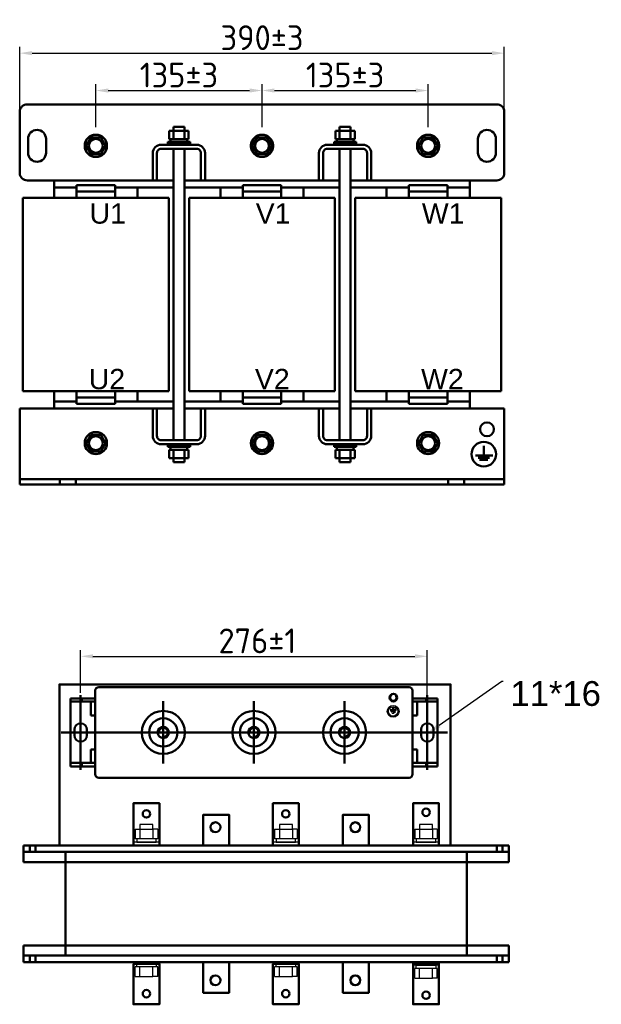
# Model space of a CAD drawing. Header units: millimetres. Extents: x -601 to 778, y 163 to 958.
# Tile 1 of 2: x -601 to -132, y 163 to 958. Entities that reach past the tile are written whole.
import ezdxf
from ezdxf import colors
from ezdxf.entities.mleader import LeaderData, LeaderLine
from ezdxf.math import Vec2, Vec3

# ---------------------------------------------------------------- set-up
doc = ezdxf.new("R2010")
doc.units = ezdxf.units.MM
doc.layers.get('0').update_dxf_attribs({"lineweight": 50})
doc.styles.add('GOST-2.304_Type-B', font='GOST Common.ttf')
doc.styles.get("Standard").update_dxf_attribs({"font": 'arial.ttf'})
doc.dimstyles.new('ISO-25', dxfattribs={"dimtxt": 5, "dimasz": 2.5, "dimexe": 1.25, "dimexo": 0.625, "dimtad": 1, "dimtoh": 1, "dimdec": 0, "dimtxsty": 'GOST-2.304_Type-B', "dimcen": 2.5, "dimadec": 0, "dimazin": 0, "dimtfac": 1, "dimtdec": 0, "dimtmove": 0, "dimatfit": 3, "dimfxl": 1, "dimarcsym": 0})

# ---------------------------------------------------------------- blocks, each defined once
blk = doc.blocks.new('*D8')
at = {"color": 0, "lineweight": -2, "transparency": 16777216}
for p, q in [((-600.93, 880.66), (-600.93, 935.66)), ((-590.93, 930.66), (-219.88, 930.66)), ((-209.88, 885.67), (-209.88, 935.66))]:
    blk.add_line(p, q, dxfattribs=at)
at = {"color": 0, "transparency": 16777216}
for points in [[(-590.93, 932.32), (-590.93, 928.99), (-600.93, 930.66)], [(-219.88, 932.32), (-219.88, 928.99), (-209.88, 930.66)]]:
    blk.add_solid(points, dxfattribs=at)
at = {"layer": 'Defpoints', "color": 0, "transparency": 16777216}
for p in [(-209.88, 930.66), (-209.88, 883.17), (-600.93, 878.16)]:
    blk.add_point(p, dxfattribs=at)
at = {"color": 0, "transparency": 16777216, "insert": (-405.4, 943.16), "char_height": 20, "attachment_point": 5, "style": 'GOST-2.304_Type-B'}
blk.add_mtext('390%%P3', dxfattribs=at)
blk = doc.blocks.new('*D9')
at = {"color": 0, "lineweight": -2, "transparency": 16777216}
for p, q in [((-539.48, 870.93), (-539.48, 905.5)), ((-529.48, 900.5), (-415.4, 900.5)), ((-405.4, 870.93), (-405.4, 905.5))]:
    blk.add_line(p, q, dxfattribs=at)
at = {"color": 0, "transparency": 16777216}
for points in [[(-529.48, 902.17), (-529.48, 898.83), (-539.48, 900.5)], [(-415.4, 902.17), (-415.4, 898.83), (-405.4, 900.5)]]:
    blk.add_solid(points, dxfattribs=at)
at = {"layer": 'Defpoints', "color": 0, "transparency": 16777216}
for p in [(-405.4, 900.5), (-539.48, 868.43), (-405.4, 868.43)]:
    blk.add_point(p, dxfattribs=at)
at = {"color": 0, "transparency": 16777216, "insert": (-472.44, 913), "char_height": 20, "attachment_point": 5, "style": 'GOST-2.304_Type-B'}
blk.add_mtext('135%%P3', dxfattribs=at)
blk = doc.blocks.new('*D10')
at = {"color": 0, "lineweight": -2, "transparency": 16777216}
for p, q in [((-405.4, 903), (-405.4, 905.5)), ((-395.4, 900.5), (-281.33, 900.5)), ((-271.33, 870.93), (-271.33, 905.5))]:
    blk.add_line(p, q, dxfattribs=at)
at = {"color": 0, "transparency": 16777216}
for points in [[(-395.4, 902.17), (-395.4, 898.83), (-405.4, 900.5)], [(-281.33, 902.17), (-281.33, 898.83), (-271.33, 900.5)]]:
    blk.add_solid(points, dxfattribs=at)
at = {"layer": 'Defpoints', "color": 0, "transparency": 16777216}
for p in [(-405.4, 900.5), (-271.33, 900.5), (-271.33, 868.43)]:
    blk.add_point(p, dxfattribs=at)
at = {"color": 0, "transparency": 16777216, "insert": (-338.36, 913), "char_height": 20, "attachment_point": 5, "style": 'GOST-2.304_Type-B'}
blk.add_mtext('135%%P3', dxfattribs=at)
blk = doc.blocks.new('*D11')
at = {"color": 0, "lineweight": -2, "transparency": 16777216}
for p, q in [((-551.79, 413.99), (-551.79, 448.54)), ((-272.04, 408.24), (-272.04, 448.54)), ((-541.79, 443.54), (-282.04, 443.54))]:
    blk.add_line(p, q, dxfattribs=at)
at = {"color": 0, "transparency": 16777216}
for points in [[(-541.79, 445.21), (-541.79, 441.87), (-551.79, 443.54)], [(-282.04, 445.21), (-282.04, 441.87), (-272.04, 443.54)]]:
    blk.add_solid(points, dxfattribs=at)
at = {"layer": 'Defpoints', "color": 0, "transparency": 16777216}
for p in [(-272.04, 443.54), (-551.79, 411.49), (-272.04, 405.74)]:
    blk.add_point(p, dxfattribs=at)
at = {"color": 0, "transparency": 16777216, "insert": (-409.15, 456.04), "char_height": 20, "attachment_point": 5, "style": 'GOST-2.304_Type-B'}
blk.add_mtext('276±1', dxfattribs=at)

msp = doc.modelspace()

# ---------------------------------------------------------------- hatches: boundary and pattern name
h = msp.add_hatch(color=256)
h.set_gradient(color1=(250, 250, 255), one_color=1, tint=1)
edge = h.paths.add_edge_path()
edge.add_line((-299.68, 397.1), (-298.77, 397.1))
edge.add_arc((-298.77, 397.41), 0.307, -90, 0)
edge.add_arc((-298.77, 397.41), 0.307, 0, 90)
edge.add_line((-298.77, 397.72), (-299.68, 397.72))
edge.add_line((-299.68, 397.72), (-300.58, 397.72))
edge.add_arc((-300.58, 397.41), 0.307, 90, 180)
edge.add_arc((-300.58, 397.41), 0.307, 180, 270)
edge.add_line((-300.58, 397.1), (-299.68, 397.1))
edge = h.paths.add_edge_path()
edge.add_line((-299.98, 401.83), (-299.98, 400.5))
edge.add_line((-299.98, 400.5), (-301.94, 400.5))
edge.add_arc((-301.94, 400.19), 0.307, 90, 180)
edge.add_line((-302.25, 400.19), (-302.25, 400.19))
edge.add_arc((-301.94, 400.19), 0.307, -180, -90)
edge.add_line((-301.94, 399.88), (-299.68, 399.88))
edge.add_line((-299.68, 399.88), (-297.41, 399.88))
edge.add_arc((-297.41, 400.19), 0.307, -90, 0)
edge.add_line((-297.1, 400.19), (-297.1, 400.19))
edge.add_arc((-297.41, 400.19), 0.307, 0, 90)
edge.add_line((-297.41, 400.5), (-299.37, 400.5))
edge.add_line((-299.37, 400.5), (-299.37, 401.83))
edge.add_arc((-299.68, 401.83), 0.307, 0, 90)
edge.add_arc((-299.68, 401.83), 0.307, 90, 180)
edge = h.paths.add_edge_path()
edge.add_arc((-301.26, 398.8), 0.307, 90, 180)
edge.add_arc((-301.26, 398.8), 0.307, -180, -90)
edge.add_line((-301.26, 398.49), (-299.68, 398.49))
edge.add_line((-299.68, 398.49), (-298.1, 398.49))
edge.add_arc((-298.1, 398.8), 0.307, -90, 0)
edge.add_arc((-298.1, 398.8), 0.307, 0, 90)
edge.add_line((-298.1, 399.11), (-299.68, 399.11))
edge.add_line((-299.68, 399.11), (-301.26, 399.11))

# ---------------------------------------------------------------- linework, layer by layer
for p, q in [((-600.93, 883.17), (-600.93, 834.04)), ((-216.03, 889.33), (-594.77, 889.33)), ((-572.99, 889.33), (-553.44, 889.33)), ((-572.99, 889.33), (-553.44, 889.33)), ((-209.88, 883.17), (-209.88, 834.04)), ((-480.26, 867.86), (-476.91, 867.86)), ((-480.26, 867.86), (-480.26, 867.86)), ((-480.26, 867.86), (-480.26, 861.15)), ((-467.97, 871.21), (-476.91, 871.21)), ((-476.91, 871.21), (-476.91, 867.86)), ((-476.91, 867.86), (-476.91, 861.15)), ((-476.91, 867.86), (-467.97, 867.86)), ((-467.97, 867.86), (-467.97, 871.21)), ((-464.62, 867.86), (-467.97, 867.86)), ((-467.97, 867.86), (-467.97, 861.15)), ((-464.62, 867.86), (-464.62, 861.15)), ((-346.19, 867.86), (-342.83, 867.86)), ((-346.19, 867.86), (-346.19, 861.15)), ((-342.83, 867.86), (-342.83, 871.21)), ((-342.83, 871.21), (-333.89, 871.21)), ((-342.83, 867.86), (-342.83, 861.15)), ((-333.89, 867.86), (-342.83, 867.86)), ((-333.89, 871.21), (-333.89, 867.86)), ((-330.54, 867.86), (-333.89, 867.86)), ((-333.89, 867.86), (-333.89, 861.15)), ((-330.54, 867.86), (-330.54, 867.86)), ((-330.54, 867.86), (-330.54, 861.15)), ((-481.38, 857.8), (-481.38, 858.92)), ((-463.5, 858.92), (-481.38, 858.92)), ((-464.62, 861.15), (-480.26, 861.15)), ((-463.5, 858.92), (-463.5, 857.8)), ((-347.3, 858.92), (-347.3, 857.8)), ((-347.3, 858.92), (-329.43, 858.92)), ((-346.19, 861.15), (-330.54, 861.15)), ((-329.43, 857.8), (-329.43, 858.92)), ((-463.5, 857.8), (-481.38, 857.8)), ((-481.38, 856.68), (-481.38, 857.8)), ((-463.5, 856.68), (-481.38, 856.68)), ((-476.91, 853.36), (-476.91, 618.17)), ((-467.97, 853.36), (-467.97, 618.17)), ((-463.5, 857.8), (-463.5, 856.68)), ((-347.3, 857.8), (-329.43, 857.8)), ((-347.3, 857.8), (-347.3, 856.68)), ((-347.3, 856.68), (-329.43, 856.68)), ((-342.83, 853.36), (-342.83, 618.17)), ((-333.89, 853.36), (-333.89, 618.17)), ((-329.43, 856.68), (-329.43, 857.8)), ((-594.77, 827.88), (-572.99, 827.88)), ((-572.99, 827.88), (-572.99, 813.74)), ((-572.99, 827.88), (-572.99, 827.88)), ((-572.99, 827.88), (-476.91, 827.88)), ((-572.99, 827.88), (-572.99, 827.88)), ((-333.89, 827.88), (-237.81, 827.88)), ((-237.81, 827.88), (-237.81, 822.29)), ((-237.81, 827.88), (-237.81, 827.88)), ((-237.81, 827.88), (-216.03, 827.88)), ((-554.99, 822.29), (-572.99, 822.29)), ((-572.99, 822.29), (-572.99, 822.29)), ((-554.99, 813.74), (-554.99, 824.09)), ((-554.99, 824.09), (-523.96, 824.09)), ((-523.96, 824.09), (-523.96, 813.74)), ((-476.91, 822.29), (-523.96, 822.29)), ((-505.96, 813.74), (-505.96, 822.29)), ((-438.92, 822.29), (-438.92, 813.74)), ((-420.92, 813.74), (-420.92, 824.09)), ((-420.92, 824.09), (-389.88, 824.09)), ((-389.88, 824.09), (-389.88, 813.74)), ((-371.88, 813.74), (-371.88, 822.29)), ((-286.84, 822.29), (-333.89, 822.29)), ((-304.85, 813.74), (-304.85, 822.29)), ((-286.84, 813.74), (-286.84, 824.09)), ((-286.84, 824.09), (-255.81, 824.09)), ((-255.81, 824.09), (-255.81, 813.74)), ((-237.81, 822.29), (-255.81, 822.29)), ((-237.81, 822.29), (-237.81, 822.29)), ((-237.81, 822.29), (-237.81, 822.29)), ((-237.81, 822.29), (-237.81, 822.29)), ((-237.81, 822.29), (-237.81, 813.74)), ((-598.35, 813.74), (-480.6, 813.74)), ((-598.35, 657.79), (-598.35, 813.74)), ((-554.99, 818.92), (-523.96, 818.92)), ((-552.41, 813.74), (-526.54, 813.74)), ((-480.6, 813.74), (-480.6, 657.79)), ((-464.27, 813.74), (-346.53, 813.74)), ((-464.27, 657.79), (-464.27, 813.74)), ((-420.92, 818.92), (-389.88, 818.92)), ((-418.33, 813.74), (-392.47, 813.74)), ((-346.53, 813.74), (-346.53, 657.79)), ((-346.53, 657.79), (-346.53, 813.74)), ((-330.2, 813.74), (-212.45, 813.74)), ((-330.2, 657.79), (-330.2, 813.74)), ((-330.2, 813.74), (-330.2, 657.79)), ((-286.84, 818.92), (-255.81, 818.92)), ((-284.26, 813.74), (-258.4, 813.74)), ((-212.45, 813.74), (-212.45, 657.79)), ((-480.6, 657.79), (-598.35, 657.79)), ((-572.99, 657.79), (-572.99, 649.24)), ((-554.99, 657.79), (-554.99, 647.44)), ((-554.99, 652.62), (-523.96, 652.62)), ((-552.41, 657.79), (-526.54, 657.79)), ((-523.96, 647.44), (-523.96, 657.79)), ((-505.96, 649.24), (-505.96, 657.79)), ((-346.53, 657.79), (-464.27, 657.79)), ((-438.92, 657.79), (-438.92, 649.24)), ((-420.92, 657.79), (-420.92, 647.44)), ((-420.92, 652.62), (-389.88, 652.62)), ((-418.33, 657.79), (-392.47, 657.79)), ((-389.88, 647.44), (-389.88, 657.79)), ((-371.88, 649.24), (-371.88, 657.79)), ((-212.45, 657.79), (-330.2, 657.79)), ((-304.85, 649.24), (-304.85, 657.79)), ((-286.84, 657.79), (-286.84, 647.44)), ((-286.84, 652.62), (-255.81, 652.62)), ((-284.26, 657.79), (-258.4, 657.79)), ((-255.81, 647.44), (-255.81, 657.79)), ((-237.81, 657.79), (-237.81, 649.24)), ((-572.99, 649.24), (-554.99, 649.24)), ((-554.99, 649.24), (-572.99, 649.24)), ((-572.99, 649.24), (-572.99, 643.65)), ((-554.99, 647.44), (-523.96, 647.44)), ((-523.96, 649.24), (-505.96, 649.24)), ((-476.91, 649.24), (-523.96, 649.24)), ((-420.92, 649.24), (-467.97, 649.24)), ((-438.92, 649.24), (-420.92, 649.24)), ((-420.92, 647.44), (-389.88, 647.44)), ((-389.88, 649.24), (-371.88, 649.24)), ((-342.83, 649.24), (-389.88, 649.24)), ((-286.84, 649.24), (-333.89, 649.24)), ((-286.84, 649.24), (-304.85, 649.24)), ((-286.84, 647.44), (-255.81, 647.44)), ((-237.81, 649.24), (-255.81, 649.24)), ((-237.81, 649.24), (-255.81, 649.24)), ((-237.81, 643.65), (-237.81, 649.24)), ((-600.93, 643.65), (-476.91, 643.65)), ((-600.93, 582.2), (-600.93, 643.65)), ((-467.97, 643.65), (-342.83, 643.65)), ((-333.89, 643.65), (-209.88, 643.65)), ((-237.81, 643.65), (-209.88, 643.65)), ((-209.88, 643.65), (-209.88, 582.2)), ((-463.5, 614.85), (-481.38, 614.85)), ((-481.38, 614.85), (-481.38, 613.73)), ((-463.5, 613.73), (-481.38, 613.73)), ((-481.38, 613.73), (-481.38, 612.61)), ((-463.5, 612.61), (-481.38, 612.61)), ((-463.5, 613.73), (-463.5, 614.85)), ((-463.5, 612.61), (-463.5, 613.73)), ((-347.3, 613.73), (-347.3, 614.85)), ((-347.3, 614.85), (-329.43, 614.85)), ((-347.3, 612.61), (-347.3, 613.73)), ((-347.3, 613.73), (-329.43, 613.73)), ((-347.3, 612.61), (-329.43, 612.61)), ((-329.43, 614.85), (-329.43, 613.73)), ((-329.43, 613.73), (-329.43, 612.61)), ((-226.45, 613.46), (-226.45, 605.82)), ((-480.26, 603.68), (-480.26, 610.38)), ((-464.62, 610.38), (-480.26, 610.38)), ((-476.91, 603.68), (-476.91, 610.38)), ((-467.97, 603.68), (-467.97, 610.38)), ((-464.62, 603.68), (-464.62, 610.38)), ((-346.19, 603.68), (-346.19, 610.38)), ((-346.19, 610.38), (-330.54, 610.38)), ((-342.83, 603.68), (-342.83, 610.38)), ((-333.89, 603.68), (-333.89, 610.38)), ((-330.54, 603.68), (-330.54, 610.38)), ((-233.16, 605.82), (-219.74, 605.82)), ((-219.11, 605.82), (-222.55, 605.82)), ((-480.26, 603.68), (-476.91, 603.68)), ((-480.26, 603.68), (-480.26, 603.68)), ((-476.91, 600.32), (-476.91, 603.68)), ((-476.91, 603.68), (-467.97, 603.68)), ((-467.97, 600.32), (-476.91, 600.32)), ((-464.62, 603.68), (-467.97, 603.68)), ((-467.97, 603.68), (-467.97, 600.32)), ((-346.19, 603.68), (-342.83, 603.68)), ((-342.83, 603.68), (-342.83, 600.32)), ((-333.89, 603.68), (-342.83, 603.68)), ((-342.83, 600.32), (-333.89, 600.32)), ((-330.54, 603.68), (-333.89, 603.68)), ((-333.89, 600.32), (-333.89, 603.68)), ((-330.54, 603.68), (-330.54, 603.68)), ((-230.96, 603.98), (-221.94, 603.98)), ((-229.8, 602.2), (-223.09, 602.2)), ((-209.88, 586.67), (-600.93, 586.67)), ((-600.93, 582.2), (-600.93, 586.67)), ((-209.88, 582.2), (-600.93, 582.2)), ((-572.99, 582.2), (-237.81, 582.2)), ((-568.48, 586.67), (-568.48, 582.2)), ((-568.48, 586.67), (-555.63, 586.67)), ((-568.48, 582.2), (-555.63, 582.2)), ((-555.63, 586.67), (-555.63, 582.2)), ((-255.17, 586.67), (-255.17, 582.2)), ((-242.32, 586.67), (-255.17, 586.67)), ((-242.32, 586.67), (-242.32, 582.2)), ((-539.91, 415.92), (-539.91, 348.26)), ((-537.17, 418.66), (-286.67, 418.66)), ((-283.92, 415.92), (-283.92, 348.26)), ((-485.05, 407.3), (-485.05, 356.88)), ((-411.92, 407.3), (-411.92, 356.88)), ((-338.78, 407.3), (-338.78, 356.88)), ((-562.24, 382.09), (-567.47, 382.09)), ((-537.17, 382.09), (-286.67, 382.09)), ((-354.81, 382.09), (-304.46, 382.09)), ((-261.07, 382.09), (-255.58, 382.09)), ((-537.17, 345.52), (-286.67, 345.52)), ((-431.66, 290.83), (-597.92, 290.83)), ((-597.92, 277.4), (-597.92, 290.83)), ((-592.82, 285.62), (-592.82, 290.83)), ((-588.07, 290.83), (-588.07, 285.62)), ((-563.9, 290.83), (-240.13, 290.83)), ((-488.25, 290.83), (-396.66, 290.83)), ((-375.81, 290.83), (-283.49, 290.83)), ((-372.37, 290.83), (-206.11, 290.83)), ((-215.95, 290.83), (-215.95, 285.62)), ((-211.21, 285.62), (-211.21, 290.83)), ((-206.11, 285.62), (-206.11, 290.83)), ((-563.9, 277.4), (-563.9, 285.62)), ((-240.13, 277.4), (-240.13, 285.62)), ((-206.11, 285.62), (-206.11, 277.4)), ((-597.92, 277.4), (-206.11, 277.4)), ((-563.9, 277.4), (-563.9, 210.05)), ((-240.13, 277.4), (-240.13, 210.05)), ((-597.92, 210.05), (-206.11, 210.05)), ((-597.92, 210.05), (-597.92, 196.62)), ((-563.9, 210.05), (-563.9, 201.83)), ((-240.13, 210.05), (-240.13, 201.83)), ((-206.11, 201.83), (-206.11, 210.05)), ((-592.82, 201.83), (-592.82, 196.62)), ((-588.07, 196.62), (-588.07, 201.83)), ((-215.95, 196.62), (-215.95, 201.83)), ((-211.21, 201.83), (-211.21, 196.62)), ((-206.11, 201.83), (-206.11, 196.62)), ((-431.66, 196.62), (-597.92, 196.62)), ((-563.9, 196.62), (-240.13, 196.62)), ((-372.37, 196.62), (-206.11, 196.62))]:
    msp.add_line(p, q)
at = {"color": 0}
for p, q in [((-539.91, 409.52), (-560.02, 409.52)), ((-560.02, 409.52), (-560.02, 354.66)), ((-539.91, 406.95), (-560.02, 406.95)), ((-551.79, 381.63), (-551.79, 412.26)), ((-539.91, 409.52), (-551.34, 409.52)), ((-550.88, 406.95), (-550.88, 409.52)), ((-539.91, 406.95), (-550.88, 406.95)), ((-539.91, 406.95), (-543.57, 406.95)), ((-543.57, 406.95), (-543.57, 395.8)), ((-539.91, 406.95), (-539.91, 409.52)), ((-283.92, 409.52), (-263.81, 409.52)), ((-283.92, 409.52), (-272.5, 409.52)), ((-283.92, 406.95), (-283.92, 409.52)), ((-283.92, 406.95), (-263.81, 406.95)), ((-283.92, 406.95), (-272.95, 406.95)), ((-283.92, 406.95), (-280.27, 406.95)), ((-280.27, 406.95), (-280.27, 395.8)), ((-272.95, 406.95), (-272.95, 409.52)), ((-272.04, 381.63), (-272.04, 412.26)), ((-263.81, 409.52), (-263.81, 354.66)), ((-539.91, 395.8), (-543.57, 395.8)), ((-539.91, 368.38), (-539.91, 395.8)), ((-283.92, 368.38), (-283.92, 395.8)), ((-283.92, 395.8), (-280.27, 395.8)), ((-537.17, 382.09), (-562.76, 382.09)), ((-556.82, 379.8), (-556.82, 384.37)), ((-551.79, 384.37), (-551.79, 351.92)), ((-546.76, 384.37), (-546.76, 379.8)), ((-539.91, 382.09), (-539.91, 368.38)), ((-286.67, 382.09), (-261.07, 382.09)), ((-283.92, 382.09), (-283.92, 368.38)), ((-277.07, 384.37), (-277.07, 379.8)), ((-272.04, 384.37), (-272.04, 351.92)), ((-267.01, 379.8), (-267.01, 384.37)), ((-543.57, 368.38), (-543.57, 357.49)), ((-539.91, 368.38), (-543.57, 368.38)), ((-283.92, 368.38), (-280.27, 368.38)), ((-280.27, 368.38), (-280.27, 357.49)), ((-539.91, 354.66), (-560.02, 354.66)), ((-539.91, 357.49), (-559.67, 357.49)), ((-539.91, 357.49), (-550.88, 357.49)), ((-550.88, 357.49), (-550.88, 354.66)), ((-539.91, 354.66), (-539.91, 357.49)), ((-283.92, 357.49), (-264.16, 357.49)), ((-283.92, 357.49), (-272.95, 357.49)), ((-283.92, 354.66), (-283.92, 357.49)), ((-283.92, 354.66), (-263.81, 354.66)), ((-272.95, 357.49), (-272.95, 354.66))]:
    msp.add_line(p, q, dxfattribs=at)
at = {"lineweight": 25}
for p, q in [((-301.94, 400.5), (-299.98, 400.5)), ((-301.94, 399.88), (-299.68, 399.88)), ((-299.68, 399.11), (-301.26, 399.11)), ((-299.68, 398.49), (-301.26, 398.49)), ((-300.36, 400.19), (-300.36, 400.19)), ((-299.98, 401.83), (-299.98, 400.5)), ((-297.41, 399.88), (-299.68, 399.88)), ((-299.68, 399.11), (-298.1, 399.11)), ((-299.68, 398.49), (-298.1, 398.49)), ((-299.67, 398.8), (-299.67, 398.8)), ((-299.37, 401.83), (-299.37, 400.5)), ((-297.41, 400.5), (-299.37, 400.5)), ((-297.79, 398.8), (-297.79, 398.8)), ((-297.1, 400.19), (-297.1, 400.19))]:
    msp.add_line(p, q, dxfattribs=at)
at = {"lineweight": -3}
for p, q in [((-507.79, 303.86), (-503.88, 303.86)), ((-507.79, 303.86), (-507.79, 303.86)), ((-507.79, 303.86), (-507.79, 296.04)), ((-493.46, 307.77), (-503.88, 307.77)), ((-503.88, 307.77), (-503.88, 303.86)), ((-503.88, 303.86), (-503.88, 296.04)), ((-503.88, 303.86), (-493.46, 303.86)), ((-493.46, 303.86), (-493.46, 307.77)), ((-489.55, 303.86), (-493.46, 303.86)), ((-493.46, 303.86), (-493.46, 296.04)), ((-489.55, 303.86), (-489.55, 296.04)), ((-395.23, 303.86), (-391.33, 303.86)), ((-395.23, 303.86), (-395.23, 303.86)), ((-395.23, 303.86), (-395.23, 296.04)), ((-380.9, 307.77), (-391.33, 307.77)), ((-391.33, 307.77), (-391.33, 303.86)), ((-391.33, 303.86), (-391.33, 296.04)), ((-391.33, 303.86), (-380.9, 303.86)), ((-380.9, 303.86), (-380.9, 307.77)), ((-377, 303.86), (-380.9, 303.86)), ((-380.9, 303.86), (-380.9, 296.04)), ((-377, 303.86), (-377, 296.04)), ((-282.19, 303.86), (-278.28, 303.86)), ((-282.19, 303.86), (-282.19, 303.86)), ((-282.19, 303.86), (-282.19, 296.04)), ((-267.86, 307.77), (-278.28, 307.77)), ((-278.28, 307.77), (-278.28, 303.86)), ((-278.28, 303.86), (-278.28, 296.04)), ((-278.28, 303.86), (-267.86, 303.86)), ((-267.86, 303.86), (-267.86, 307.77)), ((-263.95, 303.86), (-267.86, 303.86)), ((-267.86, 303.86), (-267.86, 296.04)), ((-263.95, 303.86), (-263.95, 296.04)), ((-489.55, 296.04), (-507.79, 296.04)), ((-377, 296.04), (-395.23, 296.04)), ((-263.95, 296.04), (-282.19, 296.04)), ((-509.09, 292.14), (-509.09, 293.44)), ((-488.25, 293.44), (-509.09, 293.44)), ((-488.25, 293.44), (-488.25, 292.14)), ((-396.54, 292.14), (-396.54, 293.44)), ((-375.69, 293.44), (-396.54, 293.44)), ((-375.69, 293.44), (-375.69, 292.14)), ((-283.49, 292.14), (-283.49, 293.44)), ((-262.65, 293.44), (-283.49, 293.44)), ((-262.65, 293.44), (-262.65, 292.14)), ((-488.25, 196.62), (-509.1, 196.62)), ((-509.1, 196.62), (-509.1, 195.31)), ((-488.25, 195.31), (-509.1, 195.31)), ((-507.79, 184.89), (-507.79, 192.71)), ((-489.56, 192.71), (-507.79, 192.71)), ((-503.88, 184.89), (-503.88, 192.71)), ((-493.46, 184.89), (-493.46, 192.71)), ((-489.56, 184.89), (-489.56, 192.71)), ((-488.25, 195.31), (-488.25, 196.62)), ((-375.7, 196.62), (-396.54, 196.62)), ((-396.54, 196.62), (-396.54, 195.31)), ((-375.7, 195.31), (-396.54, 195.31)), ((-395.24, 184.89), (-395.24, 192.71)), ((-377, 192.71), (-395.24, 192.71)), ((-391.33, 184.89), (-391.33, 192.71)), ((-380.91, 184.89), (-380.91, 192.71)), ((-377, 184.89), (-377, 192.71)), ((-375.7, 195.31), (-375.7, 196.62)), ((-262.65, 196.62), (-283.5, 196.62)), ((-283.5, 196.62), (-283.5, 195.31)), ((-262.65, 195.31), (-283.5, 195.31)), ((-283.5, 195.31), (-283.5, 194.01)), ((-262.65, 194.01), (-283.5, 194.01)), ((-282.19, 183.59), (-282.19, 191.41)), ((-263.96, 191.41), (-282.19, 191.41)), ((-278.29, 183.59), (-278.29, 191.41)), ((-267.86, 183.59), (-267.86, 191.41)), ((-263.96, 183.59), (-263.96, 191.41)), ((-262.65, 195.31), (-262.65, 196.62)), ((-262.65, 194.01), (-262.65, 195.31)), ((-507.79, 184.89), (-503.88, 184.89)), ((-507.79, 184.89), (-507.79, 184.89)), ((-503.88, 184.89), (-493.46, 184.89)), ((-489.56, 184.89), (-493.46, 184.89)), ((-395.24, 184.89), (-391.33, 184.89)), ((-395.24, 184.89), (-395.24, 184.89)), ((-391.33, 184.89), (-380.91, 184.89)), ((-377, 184.89), (-380.91, 184.89)), ((-282.19, 183.59), (-278.29, 183.59)), ((-282.19, 183.59), (-282.19, 183.59)), ((-278.29, 183.59), (-267.86, 183.59)), ((-263.96, 183.59), (-267.86, 183.59))]:
    msp.add_line(p, q, dxfattribs=at)
for points in [[(-586.96, 868.66), (-586.96, 868.66, 0.414214), (-594.22, 861.4), (-594.22, 850.22, 0.414214), (-586.96, 842.96), (-586.96, 842.96, 0.414214), (-579.7, 850.22), (-579.7, 861.4, 0.414214)], [(-223.84, 868.66), (-223.84, 868.66, -0.414214), (-216.58, 861.4), (-216.58, 850.22, -0.414214), (-223.84, 842.96), (-223.84, 842.96, -0.414214), (-231.1, 850.22), (-231.1, 861.4, -0.414214)]]:
    msp.add_lwpolyline(points, format="xyb", close=True)
for points in [[(-531.65, 855.81), (-535.57, 862.58), (-543.39, 862.58), (-547.3, 855.81), (-543.39, 849.04), (-535.57, 849.04)], [(-543.39, 862.58), (-547.3, 855.81), (-543.39, 849.04), (-535.57, 849.04), (-531.65, 855.81), (-535.57, 862.58)], [(-479.14, 861.15), (-479.14, 858.92), (-465.73, 858.92), (-465.73, 861.15)], [(-409.31, 862.58), (-413.22, 855.81), (-409.31, 849.04), (-401.49, 849.04), (-397.58, 855.81), (-401.49, 862.58)], [(-331.66, 861.15), (-331.66, 858.92), (-345.07, 858.92), (-345.07, 861.15)], [(-275.24, 862.58), (-279.15, 855.81), (-275.24, 849.04), (-267.42, 849.04), (-263.51, 855.81), (-267.42, 862.58)], [(-543.39, 622.49), (-547.3, 615.72), (-543.39, 608.95), (-535.57, 608.95), (-531.65, 615.72), (-535.57, 622.49)], [(-409.31, 622.49), (-413.22, 615.72), (-409.31, 608.95), (-401.49, 608.95), (-397.58, 615.72), (-401.49, 622.49)], [(-275.24, 622.49), (-279.15, 615.72), (-275.24, 608.95), (-267.42, 608.95), (-263.51, 615.72), (-267.42, 622.49)], [(-479.14, 610.38), (-479.14, 612.61), (-465.73, 612.61), (-465.73, 610.38)], [(-331.66, 610.38), (-331.66, 612.61), (-345.07, 612.61), (-345.07, 610.38)], [(-509.1, 290.83), (-488.25, 290.83), (-488.25, 324.92), (-509.1, 324.92)], [(-396.66, 290.83), (-375.81, 290.83), (-375.81, 324.92), (-396.66, 324.92)], [(-283.5, 290.83), (-262.65, 290.83), (-262.65, 324.92), (-283.5, 324.92)], [(-452.88, 290.83), (-432.03, 290.83), (-432.03, 315.6), (-452.88, 315.6)], [(-340.08, 290.83), (-319.23, 290.83), (-319.23, 315.6), (-340.08, 315.6)], [(-509.1, 195.31), (-488.25, 195.31), (-488.25, 162.53), (-509.1, 162.53)], [(-452.88, 196.62), (-432.03, 196.62), (-432.03, 171.85), (-452.88, 171.85)], [(-396.66, 195.31), (-375.81, 195.31), (-375.81, 162.53), (-396.66, 162.53)], [(-340.08, 196.62), (-319.23, 196.62), (-319.23, 171.85), (-340.08, 171.85)], [(-283.5, 196.62), (-262.65, 196.62), (-262.65, 162.53), (-283.5, 162.53)]]:
    msp.add_lwpolyline(points, close=True)
for points in [[(-412.88, 856.4), (-409.31, 862.58), (-401.49, 862.58), (-397.92, 856.4)], [(-278.8, 856.4), (-275.24, 862.58), (-267.42, 862.58), (-263.85, 856.4)], [(-412.88, 855.22), (-409.31, 849.04), (-401.49, 849.04), (-397.92, 855.22)], [(-278.8, 855.22), (-275.24, 849.04), (-267.42, 849.04), (-263.85, 855.22)], [(-467.97, 827.88), (-467.97, 827.88), (-342.83, 827.88)], [(-342.83, 827.88), (-342.83, 827.88)], [(-420.92, 822.29), (-467.97, 822.29), (-467.97, 822.29)], [(-342.83, 822.29), (-389.88, 822.29)], [(-342.83, 822.29), (-342.83, 822.29)], [(-240.13, 290.83), (-568.85, 290.83), (-568.85, 420.87), (-253.29, 420.87), (-253.29, 290.83), (-247.88, 290.83)], [(-206.11, 285.62), (-597.92, 285.62)], [(-206.11, 201.83), (-597.92, 201.83)]]:
    msp.add_lwpolyline(points)
for points in [[(-451.38, 827.88), (-451.38, 850.03, 0.414214), (-458.03, 856.68), (-486.85, 856.68, 0.414214), (-493.5, 850.03), (-493.5, 827.88)], [(-454.7, 827.88), (-454.7, 850.03, 0.414214), (-458.03, 853.36), (-486.85, 853.36, 0.414214), (-490.17, 850.03), (-490.17, 827.88)], [(-359.42, 827.88), (-359.42, 850.03, -0.414214), (-352.77, 856.68), (-323.95, 856.68, -0.414214), (-317.3, 850.03), (-317.3, 827.88)], [(-356.1, 827.88), (-356.1, 850.03, -0.414214), (-352.77, 853.36), (-323.95, 853.36, -0.414214), (-320.63, 850.03), (-320.63, 827.88)], [(-451.38, 643.65), (-451.38, 621.5, -0.414214), (-458.03, 614.85), (-486.85, 614.85, -0.414214), (-493.5, 621.5), (-493.5, 643.65)], [(-454.7, 643.65), (-454.7, 621.5, -0.414214), (-458.03, 618.17), (-486.85, 618.17, -0.414214), (-490.17, 621.5), (-490.17, 643.65)], [(-359.42, 643.65), (-359.42, 621.5, 0.414214), (-352.77, 614.85), (-323.95, 614.85, 0.414214), (-317.3, 621.5), (-317.3, 643.65)], [(-356.1, 643.65), (-356.1, 621.5, 0.414214), (-352.77, 618.17), (-323.95, 618.17, 0.414214), (-320.63, 621.5), (-320.63, 643.65)]]:
    msp.add_lwpolyline(points, format="xyb")
for points in [[(-506.49, 296.04), (-506.49, 293.44), (-490.86, 293.44), (-490.86, 296.04)], [(-393.93, 296.04), (-393.93, 293.44), (-378.3, 293.44), (-378.3, 296.04)], [(-280.89, 296.04), (-280.89, 293.44), (-265.26, 293.44), (-265.26, 296.04)], [(-506.49, 192.71), (-506.49, 195.31), (-490.86, 195.31), (-490.86, 192.71)], [(-393.93, 192.71), (-393.93, 195.31), (-378.3, 195.31), (-378.3, 192.71)], [(-280.89, 191.41), (-280.89, 194.01), (-265.26, 194.01), (-265.26, 191.41)]]:
    msp.add_lwpolyline(points, close=True, dxfattribs=at)
for centre, radius in [((-539.48, 855.81), 8.94), ((-539.48, 855.81), 5.59), ((-405.4, 855.81), 8.94), ((-405.4, 855.81), 5.59), ((-271.33, 855.81), 8.94), ((-271.33, 855.81), 5.59), ((-223.84, 626.89), 5.59), ((-539.48, 615.72), 8.94), ((-539.48, 615.72), 5.59), ((-405.4, 615.72), 8.94), ((-405.4, 615.72), 5.59), ((-271.33, 615.72), 8.94), ((-271.33, 615.72), 5.59), ((-226.42, 606.81), 9.92), ((-299.41, 410.24), 3.05), ((-485.05, 382.09), 17.37), ((-411.92, 382.09), 17.37), ((-338.78, 382.09), 17.37), ((-485.05, 382.09), 11.43), ((-411.92, 382.09), 11.43), ((-338.78, 382.09), 11.43), ((-485.05, 382.09), 4.57), ((-411.92, 382.09), 4.57), ((-338.78, 382.09), 4.57), ((-498.67, 316.3), 3), ((-386.24, 316.3), 3), ((-272.99, 317.6), 3), ((-442.95, 305.53), 3.97), ((-330.15, 305.53), 3.97), ((-442.95, 181.92), 3.97), ((-330.15, 181.92), 3.97), ((-498.67, 171.15), 3), ((-386.24, 171.15), 3), ((-272.99, 169.85), 3)]:
    msp.add_circle(centre, radius)
at = {"lineweight": 25}
for radius in [4.76, 3.78]:
    msp.add_circle((-299.58, 399.11), radius, dxfattribs=at)
for centre, radius, start, end in [((-594.77, 883.17), 6.16, 90, 180), ((-216.03, 883.17), 6.16, 0, 90), ((-539.48, 855.81), 8.94, 3.81015, 176.18985), ((-539.48, 855.81), 5.59, 6.10329, 173.89671), ((-405.4, 855.81), 8.94, 3.81015, 176.18985), ((-405.4, 855.81), 5.59, 6.10329, 173.89671), ((-271.33, 855.81), 8.94, 3.81015, 176.18985), ((-271.33, 855.81), 5.59, 6.10329, 173.89671), ((-539.48, 855.81), 8.94, 183.81015, 356.18985), ((-539.48, 855.81), 5.59, 186.10329, 353.89671), ((-405.4, 855.81), 8.94, 183.81015, 356.18985), ((-405.4, 855.81), 5.59, 186.10329, 353.89671), ((-271.33, 855.81), 8.94, 183.81015, 356.18985), ((-271.33, 855.81), 5.59, 186.10329, 353.89671), ((-594.77, 834.04), 6.16, 180, 270), ((-216.03, 834.04), 6.16, 270, 0), ((-537.17, 415.92), 2.74, 90, 180), ((-286.67, 415.92), 2.74, 0, 90), ((-299.41, 410.24), 2.59, 120, 45), ((-485.05, 382.09), 3.66, 270, 180), ((-411.92, 382.09), 3.66, 270, 180), ((-338.78, 382.09), 3.66, 270, 180), ((-537.17, 348.26), 2.74, 180, 270), ((-286.67, 348.26), 2.74, 270, 0)]:
    msp.add_arc(centre, radius, start, end)
for centre, start, end in [((-300.05, 400.19), 90, 180), ((-300.05, 400.19), 180, 270), ((-299.68, 401.83), 90, 180), ((-299.68, 401.83), 0, 90), ((-299.36, 398.8), 90, 180), ((-299.36, 398.8), 180, 270), ((-298.1, 398.8), 0, 90), ((-298.1, 398.8), 270, 0), ((-297.41, 400.19), 0, 90), ((-297.41, 400.19), 270, 0)]:
    msp.add_arc(centre, 0.307, start, end, dxfattribs=at)
at = {"color": 0}
for centre, start, end in [((-551.79, 384.37), 0, 180), ((-272.04, 384.37), 0, 180), ((-551.79, 379.8), 180, 0), ((-272.04, 379.8), 180, 0)]:
    msp.add_arc(centre, 5.03, start, end, dxfattribs=at)

# ---------------------------------------------------------------- texts
at = {"char_height": 16.421, "width": 730.6926, "attachment_point": 1}
for s, insert in [('U1', (-544.56, 809.42)), ('V1', (-410.48, 809.42)), ('W1', (-276.41, 809.42)), ('U2', (-545.21, 675.68)), ('V2', (-411.13, 675.68)), ('W2', (-277.06, 675.68))]:
    msp.add_mtext(s, dxfattribs=dict(at, insert=insert))

# ---------------------------------------------------------------- dimensions: what is measured, and where the dimension line sits
for base, p1, p2, text, picture, middle in [((-209.88, 930.66), (-600.93, 878.16), (-209.88, 883.17), '390%%P3', '*D8', (-405.4, 930.66)), ((-272.04, 443.54), (-551.79, 411.49), (-272.04, 405.74), '276±1', '*D11', (-409.15, 443.54))]:
    dim = msp.add_linear_dim(base=base, p1=p1, p2=p2, text=text, dimstyle='ISO-25')
    dim.commit()
    dim.dimension.update_dxf_attribs({"geometry": picture, "text_midpoint": middle, "dimtype": 160})
for base, p1, p2, picture, middle in [((-405.4, 900.5), (-539.48, 868.43), (-405.4, 868.43), '*D9', (-472.44, 913)), ((-271.33, 900.5), (-405.4, 900.5), (-271.33, 868.43), '*D10', (-338.36, 913))]:
    dim = msp.add_linear_dim(base=base, p1=p1, p2=p2, text='135%%P3', dimstyle='ISO-25')
    dim.commit()
    dim.dimension.update_dxf_attribs({"geometry": picture, "text_midpoint": middle})

# ---------------------------------------------------------------- leaders
ml = msp.add_multileader_mtext('Standard')
ml.set_content('11*16', color=256)
ml.set_leader_properties()
ml.build(insert=Vec2(0, 0))
ml.multileader.update_dxf_attribs({"text_left_attachment_type": 0, "text_right_attachment_type": 0, "text_top_attachment_type": 0, "text_bottom_attachment_type": 0, "dogleg_length": 0.36, "arrow_head_size": 11.76, "scale": 4})
ctx = ml.context
ctx.base_point, ctx.scale, ctx.char_height, ctx.arrow_head_size, ctx.landing_gap_size, ctx.plane_origin = Vec3(-210.8, 423.52), 4, 20, 11.76, 5.88, Vec3(-272.04, 381.13)
ctx.left_attachment, ctx.right_attachment = 0, 0
notes = []
notes.append((ctx, [(0, (1, 1, 0), (-211.86, 423.52), (1, 0), 1.06, [(0, [(-272.04, 381.13)], 256, [])])]))
ctx.mtext.insert, ctx.mtext.flow_direction = Vec3(-204.92, 423.52), 5
for ctx, leaders in notes:
    for number, flags, end, landing, length, lines in leaders:
        leader = LeaderData()
        leader.index, (leader.has_last_leader_line, leader.has_dogleg_vector, leader.attachment_direction) = number, flags
        leader.last_leader_point, leader.dogleg_vector, leader.dogleg_length = Vec3(end), Vec3(landing), length
        for number, points, colour, breaks in lines:
            line = LeaderLine()
            line.index, line.vertices, line.color, line.breaks = number, Vec3.list(points), colors.encode_raw_color(colour), breaks
            leader.lines.append(line)
        ctx.leaders.append(leader)

doc.saveas('drawing.dxf')
